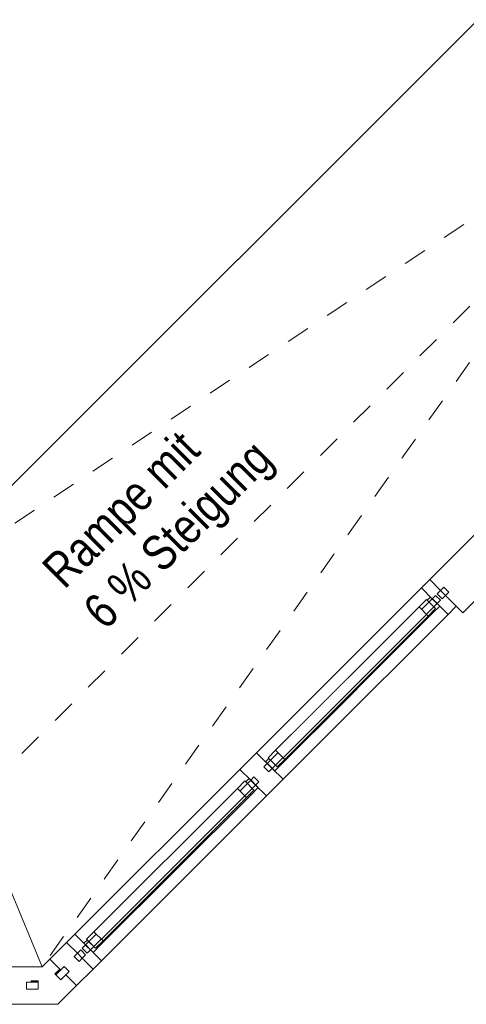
# Model space of a CAD drawing. Header units: metres. Extents: x -79 to 740, y -195 to 69.
# Tile 242 of 256: x 31.71 to 33.61, y 24.27 to 28.47. Entities that reach past the tile are written whole.
import ezdxf

# ---------------------------------------------------------------- set-up
doc = ezdxf.new("R2010")
doc.units = ezdxf.units.M
doc.header["$MEASUREMENT"] = 0
doc.linetypes.add('Strichlinie_ eng', pattern=[0.115, 0.075, -0.04])
doc.linetypes.add('Wipeout_Contour', pattern=[1, 0, -1])
for name, color, linetype in [('00 Überdachte Pausenhalle', 7, 'Continuous'), ('10 Fassade', 7, 'Continuous'), ('30 Dach', 7, 'Continuous'), ('90 Allgemein Dokumentation', 7, 'Continuous'), ('Neubau_95 Ausführungsplanung Beschriftung', 7, 'Continuous')]:
    doc.layers.add(name, color=color, linetype=linetype)
doc.styles.add('ERSTELLTER_STIL_2', font='ARIALN.TTF')

msp = doc.modelspace()

# ---------------------------------------------------------------- hatches: boundary and pattern name
at = {"layer": '10 Fassade', "linetype": 'Continuous', "lineweight": 0, "true_color": 0x000000}
msp.add_hatch(color=18, dxfattribs=at).paths.add_polyline_path([(31.8603, 24.4014), (31.8638, 24.3979), (31.885, 24.4191), (31.8815, 24.4226)])
msp.add_hatch(color=18, dxfattribs=at).paths.add_polyline_path([(31.8603, 24.4014), (31.8638, 24.3979), (31.885, 24.4191), (31.8815, 24.4226)])

# ---------------------------------------------------------------- linework, layer by layer
at = {"layer": '10 Fassade', "color": 7, "linetype": 'Continuous', "lineweight": 13}
for p, q in [((33.6708, 26.2968), (33.4587, 26.0847)), ((33.6708, 26.2968), (33.4587, 26.0847)), ((33.8123, 26.1554), (33.6001, 25.9432)), ((33.8123, 26.1554), (33.6001, 25.9432)), ((33.5718, 25.9715), (33.6001, 25.9432)), ((33.5718, 25.9715), (33.6001, 25.9432)), ((31.9098, 24.5357), (31.8391, 24.465)), ((31.9098, 24.5357), (31.8391, 24.465)), ((31.8391, 24.465), (31.8059, 24.4319)), ((31.7591, 24.4319), (31.6591, 24.4319)), ((31.7591, 24.4319), (31.6591, 24.4319)), ((31.8059, 24.4319), (31.7591, 24.4319)), ((31.8815, 24.4226), (31.8603, 24.4014)), ((31.885, 24.4191), (31.8638, 24.3979)), ((31.8992, 24.4332), (31.885, 24.4191)), ((31.8992, 24.4332), (31.885, 24.4191)), ((31.8992, 24.4332), (31.9204, 24.412)), ((31.8992, 24.4332), (31.9204, 24.412)), ((32.0229, 24.4226), (31.9522, 24.3519)), ((32.0229, 24.4226), (31.9522, 24.3519)), ((31.8603, 24.4014), (31.8638, 24.3979)), ((31.8638, 24.3979), (31.885, 24.3766)), ((31.9063, 24.3979), (31.885, 24.3766)), ((31.9204, 24.412), (31.9063, 24.3979)), ((31.9204, 24.412), (31.9063, 24.3979)), ((31.9063, 24.3979), (31.9522, 24.3519)), ((31.9063, 24.3979), (31.9522, 24.3519)), ((31.9522, 24.3519), (31.8722, 24.2719)), ((31.7591, 24.2719), (31.6591, 24.2719)), ((31.7591, 24.2719), (31.6591, 24.2719)), ((31.8722, 24.2719), (31.7591, 24.2719))]:
    msp.add_line(p, q, dxfattribs=at)
at = {"layer": '10 Fassade', "color": 7, "linetype": 'Continuous', "lineweight": 9}
for p, q in [((31.8391, 24.465), (31.8059, 24.4319)), ((31.8059, 24.4319), (31.7591, 24.4319)), ((31.8815, 24.4226), (31.8603, 24.4014)), ((31.885, 24.4191), (31.8638, 24.3979)), ((31.8603, 24.4014), (31.8638, 24.3979)), ((31.8638, 24.3979), (31.885, 24.3766)), ((31.9063, 24.3979), (31.885, 24.3766)), ((31.9522, 24.3519), (31.8722, 24.2719)), ((31.8722, 24.2719), (31.7591, 24.2719))]:
    msp.add_line(p, q, dxfattribs=at)
at = {"layer": '10 Fassade', "color": 7, "linetype": 'Continuous', "lineweight": 13, "flags": 128}
msp.add_lwpolyline([(31.8391, 24.465), (31.8815, 24.4226), (31.885, 24.4191)], dxfattribs=at)
msp.add_lwpolyline([(31.8391, 24.465), (31.8815, 24.4226), (31.885, 24.4191)], dxfattribs=at)
at = {"layer": '90 Allgemein Dokumentation', "color": 7, "linetype": 'Continuous', "lineweight": 9}
msp.add_line((31.1659, 25.9771), (31.8059, 24.4319), dxfattribs=at)

# ---------------------------------------------------------------- wipeouts: each hides what was drawn before it
at = {"color": 254, "linetype": 'Wipeout_Contour', "lineweight": 0, "ltscale": 168.027114}
msp.add_wipeout([(32.9316, 25.4656), (33.4693, 26.0033), (33.4233, 26.0493), (32.8856, 25.5116)], dxfattribs=at).dxf.layer = '10 Fassade'
at = {"color": 254, "linetype": 'Wipeout_Contour', "lineweight": 0, "ltscale": 163.217093}
msp.add_wipeout([(31.9911, 24.5251), (32.6949, 25.2289), (32.6489, 25.2748), (31.9451, 24.5711)], dxfattribs=at).dxf.layer = '10 Fassade'
at = {"color": 254, "linetype": 'Wipeout_Contour', "lineweight": 0, "ltscale": 160.110099}
msp.add_wipeout([(31.7391, 24.3669), (31.7391, 24.3369), (31.7891, 24.3369), (31.7891, 24.3669)], dxfattribs=at).dxf.layer = '10 Fassade'

# ---------------------------------------------------------------- next in the draw order: hatches: boundary and pattern name
at = {"layer": '10 Fassade', "linetype": 'Continuous', "lineweight": 0, "true_color": 0x000000}
msp.add_hatch(color=18, dxfattribs=at).paths.add_polyline_path([(31.7891, 24.3719), (31.7591, 24.3719), (31.7591, 24.3669), (31.7891, 24.3669)])

# ---------------------------------------------------------------- next in the draw order: linework, layer by layer
at = {"layer": '10 Fassade', "color": 7, "linetype": 'Continuous', "lineweight": 13}
for p, q in [((33.4587, 26.0847), (33.4233, 26.0493)), ((31.9451, 24.5711), (31.9098, 24.5357)), ((31.7391, 24.3669), (31.7391, 24.3369)), ((31.7591, 24.3669), (31.7391, 24.3669)), ((31.7591, 24.3369), (31.7391, 24.3369)), ((31.7591, 24.3719), (31.7591, 24.3669))]:
    msp.add_line(p, q, dxfattribs=at)
at = {"layer": '10 Fassade', "color": 7, "linetype": 'Continuous', "lineweight": 9}
for p, q in [((31.7891, 24.3719), (31.7591, 24.3719)), ((31.7891, 24.3669), (31.7591, 24.3669)), ((31.7891, 24.3369), (31.7591, 24.3369)), ((31.7891, 24.3719), (31.7891, 24.3669)), ((31.7891, 24.3669), (31.7891, 24.3369))]:
    msp.add_line(p, q, dxfattribs=at)
at = {"layer": '10 Fassade', "color": 7, "linetype": 'Continuous', "lineweight": 9, "flags": 128}
msp.add_lwpolyline([(31.7891, 24.3369), (31.7891, 24.3669), (31.7391, 24.3669), (31.7391, 24.3369)], close=True, dxfattribs=at)

# ---------------------------------------------------------------- next in the draw order: wipeouts: each hides what was drawn before it
at = {"color": 254, "linetype": 'Wipeout_Contour', "lineweight": 0, "ltscale": 168.053718}
msp.add_wipeout([(32.9316, 25.4656), (32.9528, 25.4444), (33.4905, 25.9821), (33.4693, 26.0033)], dxfattribs=at).dxf.layer = '10 Fassade'
at = {"color": 254, "linetype": 'Wipeout_Contour', "lineweight": 0, "ltscale": 163.244132}
msp.add_wipeout([(31.9911, 24.5251), (32.0123, 24.5039), (32.7161, 25.2077), (32.6949, 25.2289)], dxfattribs=at).dxf.layer = '10 Fassade'

# ---------------------------------------------------------------- next in the draw order: wipeouts: each hides what was drawn before it
at = {"color": 254, "linetype": 'Wipeout_Contour', "lineweight": 0, "ltscale": 169.747351}
msp.add_wipeout([(33.4905, 26.0246), (33.5117, 26.0033), (33.54, 26.0316), (33.5188, 26.0528)], dxfattribs=at).dxf.layer = '10 Fassade'
at = {"color": 254, "linetype": 'Wipeout_Contour', "lineweight": 0, "ltscale": 168.074995}
msp.add_wipeout([(33.4905, 25.9821), (32.9528, 25.4444), (32.9987, 25.3984), (33.5365, 25.9362)], dxfattribs=at).dxf.layer = '10 Fassade'
at = {"color": 254, "linetype": 'Wipeout_Contour', "lineweight": 0, "ltscale": 166.047243}
msp.add_wipeout([(32.7196, 25.3456), (32.7656, 25.2996), (32.9316, 25.4656), (32.8856, 25.5116)], dxfattribs=at).dxf.layer = '10 Fassade'
at = {"color": 254, "linetype": 'Wipeout_Contour', "lineweight": 0, "ltscale": 163.266387}
msp.add_wipeout([(32.0123, 24.5039), (32.0583, 24.458), (32.762, 25.1617), (32.7161, 25.2077)], dxfattribs=at).dxf.layer = '10 Fassade'
at = {"color": 254, "linetype": 'Wipeout_Contour', "lineweight": 0, "ltscale": 161.093777}
msp.add_wipeout([(31.9699, 24.5039), (31.9558, 24.4898), (31.977, 24.4686), (31.9911, 24.4827)], dxfattribs=at).dxf.layer = '10 Fassade'
at = {"color": 254, "linetype": 'Wipeout_Contour', "lineweight": 0, "ltscale": 160.110099}
msp.add_wipeout([(31.7391, 24.3669), (31.7391, 24.3369), (31.7891, 24.3369), (31.7891, 24.3669)], dxfattribs=at).dxf.layer = '10 Fassade'

# ---------------------------------------------------------------- next in the draw order: hatches: boundary and pattern name
at = {"layer": '10 Fassade', "linetype": 'Continuous', "lineweight": 0, "true_color": 0x000000}
msp.add_hatch(color=18, dxfattribs=at).paths.add_polyline_path([(31.7891, 24.3719), (31.7591, 24.3719), (31.7591, 24.3669), (31.7891, 24.3669)])

# ---------------------------------------------------------------- next in the draw order: linework, layer by layer
at = {"layer": '10 Fassade', "color": 7, "linetype": 'Continuous', "lineweight": 13}
for p, q in [((33.4587, 26.0847), (33.5047, 26.0387)), ((33.5188, 26.0528), (33.5047, 26.0387)), ((33.54, 26.0316), (33.5259, 26.0175)), ((33.5259, 26.0175), (33.5718, 25.9715)), ((33.5718, 25.9715), (33.5365, 25.9362)), ((31.9098, 24.5357), (31.9558, 24.4898)), ((31.9558, 24.4898), (31.9416, 24.4756)), ((31.977, 24.4686), (31.9628, 24.4544)), ((31.977, 24.4686), (32.0229, 24.4226)), ((32.0583, 24.458), (32.0229, 24.4226)), ((31.7391, 24.3669), (31.7391, 24.3369)), ((31.7591, 24.3669), (31.7391, 24.3669)), ((31.7591, 24.3369), (31.7391, 24.3369)), ((31.7591, 24.3719), (31.7591, 24.3669)), ((31.7891, 24.3719), (31.7591, 24.3719)), ((31.7891, 24.3669), (31.7591, 24.3669)), ((31.7891, 24.3369), (31.7591, 24.3369)), ((31.7891, 24.3719), (31.7891, 24.3669)), ((31.7891, 24.3669), (31.7891, 24.3369))]:
    msp.add_line(p, q, dxfattribs=at)
at = {"layer": '10 Fassade', "color": 7, "linetype": 'Continuous', "lineweight": 9}
msp.add_line((32.7196, 25.3456), (32.6489, 25.2748), dxfattribs=at)
at = {"layer": '10 Fassade', "color": 7, "linetype": 'Continuous', "lineweight": 9, "flags": 128}
for points in [[(31.9451, 24.5711), (32.6489, 25.2748)], [(32.0583, 24.458), (32.762, 25.1617)]]:
    msp.add_lwpolyline(points, dxfattribs=at)
at = {"layer": '10 Fassade', "color": 7, "linetype": 'Continuous', "lineweight": 13, "flags": 128}
msp.add_lwpolyline([(31.7891, 24.3369), (31.7891, 24.3669), (31.7391, 24.3669), (31.7391, 24.3369)], close=True, dxfattribs=at)

# ---------------------------------------------------------------- next in the draw order: wipeouts: each hides what was drawn before it
at = {"color": 254, "linetype": 'Wipeout_Contour', "lineweight": 0, "ltscale": 169.584566}
msp.add_wipeout([(33.4834, 26.0175), (33.4693, 26.0033), (33.4863, 25.9864), (33.5004, 26.0005)], dxfattribs=at).dxf.layer = '10 Fassade'
at = {"color": 254, "linetype": 'Wipeout_Contour', "lineweight": 0, "ltscale": 166.076206}
msp.add_wipeout([(32.7656, 25.2996), (32.7868, 25.2784), (32.9528, 25.4444), (32.9316, 25.4656)], dxfattribs=at).dxf.layer = '10 Fassade'
at = {"color": 254, "linetype": 'Wipeout_Contour', "lineweight": 0, "ltscale": 165.238869}
msp.add_wipeout([(32.709, 25.243), (32.6949, 25.2289), (32.7118, 25.2119), (32.726, 25.2261)], dxfattribs=at).dxf.layer = '10 Fassade'
at = {"color": 254, "linetype": 'Wipeout_Contour', "lineweight": 0, "ltscale": 161.212301}
msp.add_wipeout([(31.977, 24.511), (31.9939, 24.494), (32.0081, 24.5082), (31.9911, 24.5251)], dxfattribs=at).dxf.layer = '10 Fassade'

# ---------------------------------------------------------------- next in the draw order: linework, layer by layer
at = {"layer": '10 Fassade', "color": 7, "linetype": 'Continuous', "lineweight": 13}
for p, q in [((33.5047, 26.0387), (33.4905, 26.0246)), ((33.5188, 26.0528), (33.54, 26.0316)), ((31.9699, 24.5039), (31.9558, 24.4898)), ((31.9416, 24.4756), (31.9628, 24.4544))]:
    msp.add_line(p, q, dxfattribs=at)

# ---------------------------------------------------------------- next in the draw order: wipeouts: each hides what was drawn before it
at = {"color": 254, "linetype": 'Wipeout_Contour', "lineweight": 0, "ltscale": 169.601113}
msp.add_wipeout([(33.4863, 25.9864), (33.4905, 25.9821), (33.5047, 25.9963), (33.5004, 26.0005)], dxfattribs=at).dxf.layer = '10 Fassade'
at = {"color": 254, "linetype": 'Wipeout_Contour', "lineweight": 0, "ltscale": 166.095694}
msp.add_wipeout([(32.9528, 25.4444), (32.7868, 25.2784), (32.8327, 25.2324), (32.9987, 25.3984)], dxfattribs=at).dxf.layer = '10 Fassade'
at = {"color": 254, "linetype": 'Wipeout_Contour', "lineweight": 0, "ltscale": 165.255838}
msp.add_wipeout([(32.7118, 25.2119), (32.7161, 25.2077), (32.7302, 25.2218), (32.726, 25.2261)], dxfattribs=at).dxf.layer = '10 Fassade'
at = {"color": 254, "linetype": 'Wipeout_Contour', "lineweight": 0, "ltscale": 161.229679}
msp.add_wipeout([(31.9939, 24.494), (31.9982, 24.4898), (32.0123, 24.5039), (32.0081, 24.5082)], dxfattribs=at).dxf.layer = '10 Fassade'

# ---------------------------------------------------------------- next in the draw order: linework, layer by layer
at = {"layer": '10 Fassade', "color": 7, "linetype": 'Continuous', "lineweight": 13}
for p, q in [((33.4233, 26.0493), (33.4693, 26.0033)), ((33.4834, 26.0175), (33.4693, 26.0033)), ((33.4834, 26.0175), (33.5047, 25.9963)), ((33.4905, 26.0246), (33.5117, 26.0033)), ((33.5259, 26.0175), (33.5117, 26.0033)), ((33.5047, 25.9963), (33.4905, 25.9821)), ((33.4905, 25.9821), (33.5365, 25.9362)), ((31.9451, 24.5711), (31.9911, 24.5251)), ((31.9699, 24.5039), (31.9911, 24.4827)), ((31.9911, 24.5251), (31.977, 24.511)), ((31.977, 24.511), (31.9982, 24.4898)), ((32.0123, 24.5039), (31.9982, 24.4898)), ((32.0123, 24.5039), (32.0583, 24.458)), ((31.9911, 24.4827), (31.977, 24.4686))]:
    msp.add_line(p, q, dxfattribs=at)
at = {"layer": '10 Fassade', "color": 7, "linetype": 'Continuous', "lineweight": 9}
for p, q in [((32.6489, 25.2748), (32.6949, 25.2289)), ((32.709, 25.243), (32.6949, 25.2289)), ((32.709, 25.243), (32.7302, 25.2218)), ((32.7302, 25.2218), (32.7161, 25.2077)), ((32.8327, 25.2324), (32.762, 25.1617)), ((32.7161, 25.2077), (32.762, 25.1617))]:
    msp.add_line(p, q, dxfattribs=at)
at = {"layer": '10 Fassade', "color": 7, "linetype": 'Continuous', "lineweight": 9, "flags": 128}
for points in [[(32.7196, 25.3456), (32.8856, 25.5116), (33.4233, 26.0493)], [(33.5047, 26.0387), (33.5259, 26.0175)], [(33.4693, 26.0033), (33.4905, 25.9821)], [(32.8327, 25.2324), (32.9987, 25.3984), (33.5365, 25.9362)], [(32.6949, 25.2289), (31.9911, 24.5251)], [(32.6949, 25.2289), (32.7161, 25.2077)], [(32.7161, 25.2077), (32.0123, 24.5039)], [(32.0123, 24.5039), (31.9911, 24.5251)], [(31.977, 24.4686), (31.9558, 24.4898)]]:
    msp.add_lwpolyline(points, dxfattribs=at)
msp.add_lwpolyline([(33.54, 26.0316), (33.5188, 26.0528), (33.4905, 26.0246), (33.5117, 26.0033)], close=True, dxfattribs=at)

# ---------------------------------------------------------------- next in the draw order: wipeouts: each hides what was drawn before it
at = {"color": 254, "linetype": 'Wipeout_Contour', "lineweight": 0, "ltscale": 165.556229}
msp.add_wipeout([(32.7514, 25.2855), (32.7684, 25.2685), (32.7825, 25.2826), (32.7656, 25.2996)], dxfattribs=at).dxf.layer = '10 Fassade'

# ---------------------------------------------------------------- next in the draw order: wipeouts: each hides what was drawn before it
at = {"color": 254, "linetype": 'Wipeout_Contour', "lineweight": 0, "ltscale": 165.573166}
msp.add_wipeout([(32.7684, 25.2685), (32.7726, 25.2642), (32.7868, 25.2784), (32.7825, 25.2826)], dxfattribs=at).dxf.layer = '10 Fassade'
at = {"color": 254, "linetype": 'Wipeout_Contour', "lineweight": 0, "ltscale": 163.240651}
msp.add_wipeout([(32.6772, 25.1546), (32.6383, 25.1935), (32.0265, 24.5817), (32.0654, 24.5428)], dxfattribs=at).dxf.layer = '10 Fassade'

# ---------------------------------------------------------------- next in the draw order: linework, layer by layer
at = {"layer": '10 Fassade', "color": 7, "linetype": 'Continuous', "lineweight": 9}
for p, q in [((32.7196, 25.3456), (32.7656, 25.2996)), ((32.7656, 25.2996), (32.7514, 25.2855)), ((32.7514, 25.2855), (32.7726, 25.2642)), ((32.7868, 25.2784), (32.7726, 25.2642)), ((32.7868, 25.2784), (32.8327, 25.2324))]:
    msp.add_line(p, q, dxfattribs=at)
at = {"layer": '10 Fassade', "color": 7, "linetype": 'Continuous', "lineweight": 9, "flags": 128}
for points in [[(33.4693, 26.0033), (32.9316, 25.4656), (32.7656, 25.2996)], [(33.4905, 25.9821), (32.9528, 25.4444), (32.7868, 25.2784)], [(32.7868, 25.2784), (32.7656, 25.2996)]]:
    msp.add_lwpolyline(points, dxfattribs=at)

# ---------------------------------------------------------------- next in the draw order: wipeouts: each hides what was drawn before it
at = {"color": 254, "linetype": 'Wipeout_Contour', "lineweight": 0, "ltscale": 163.260323}
msp.add_wipeout([(32.0547, 24.5251), (32.6949, 25.1652), (32.6913, 25.1688), (32.0512, 24.5287)], dxfattribs=at).dxf.layer = '10 Fassade'

# ---------------------------------------------------------------- next in the draw order: linework, layer by layer
at = {"layer": '10 Fassade', "color": 7, "linetype": 'Continuous', "lineweight": 13}
for p, q in [((32.6383, 25.1935), (32.0265, 24.5817)), ((32.6701, 25.1617), (32.0583, 24.5499)), ((32.0654, 24.5428), (32.6772, 25.1546))]:
    msp.add_line(p, q, dxfattribs=at)
at = {"layer": '10 Fassade', "color": 7, "linetype": 'Continuous', "lineweight": 13, "flags": 128}
for points in [[(32.6701, 25.2254), (32.6383, 25.1935), (32.6772, 25.1546), (32.709, 25.1865)], [(32.6878, 25.236), (32.6736, 25.2218), (32.709, 25.1865), (32.6913, 25.1688), (32.6949, 25.1652), (32.7267, 25.1971)], [(32.0547, 24.5251), (32.6949, 25.1652), (32.6913, 25.1688), (32.0512, 24.5287)], [(32.0229, 24.4933), (32.0547, 24.5251), (32.0512, 24.5287), (32.0335, 24.511), (31.9982, 24.5464), (31.984, 24.5322)], [(32.0335, 24.511), (32.0654, 24.5428), (32.0265, 24.5817), (31.9946, 24.5499)]]:
    msp.add_lwpolyline(points, close=True, dxfattribs=at)

# ---------------------------------------------------------------- next in the draw order: wipeouts: each hides what was drawn before it
at = {"color": 254, "linetype": 'Wipeout_Contour', "lineweight": 0, "ltscale": 167.585093}
msp.add_wipeout([(33.4516, 25.9291), (33.4127, 25.968), (32.8009, 25.3562), (32.8398, 25.3173)], dxfattribs=at).dxf.layer = '10 Fassade'

# ---------------------------------------------------------------- next in the draw order: wipeouts: each hides what was drawn before it
at = {"color": 254, "linetype": 'Wipeout_Contour', "lineweight": 0, "ltscale": 167.60426}
msp.add_wipeout([(32.8292, 25.2996), (33.4693, 25.9397), (33.4658, 25.9432), (32.8257, 25.3031)], dxfattribs=at).dxf.layer = '10 Fassade'
at = {"color": 254, "linetype": 'Wipeout_Contour', "lineweight": 0, "ltscale": 163.217093}
msp.add_wipeout([(31.9911, 24.5251), (32.6949, 25.2289), (32.6489, 25.2748), (31.9451, 24.5711)], dxfattribs=at).dxf.layer = '10 Fassade'

# ---------------------------------------------------------------- next in the draw order: linework, layer by layer
at = {"layer": '10 Fassade', "color": 7, "linetype": 'Continuous', "lineweight": 13}
for p, q in [((33.4127, 25.968), (32.8009, 25.3562)), ((33.4446, 25.9362), (32.8327, 25.3243)), ((32.8398, 25.3173), (33.4516, 25.9291)), ((31.9451, 24.5711), (31.9098, 24.5357))]:
    msp.add_line(p, q, dxfattribs=at)
at = {"layer": '10 Fassade', "color": 7, "linetype": 'Continuous', "lineweight": 13, "flags": 128}
for points in [[(33.4446, 25.9998), (33.4127, 25.968), (33.4516, 25.9291), (33.4834, 25.9609)], [(33.4622, 26.0104), (33.4481, 25.9963), (33.4834, 25.9609), (33.4658, 25.9432), (33.4693, 25.9397), (33.5011, 25.9715)], [(32.8292, 25.2996), (33.4693, 25.9397), (33.4658, 25.9432), (32.8257, 25.3031)], [(32.808, 25.2855), (32.8398, 25.3173), (32.8009, 25.3562), (32.7691, 25.3243)], [(32.7974, 25.2678), (32.8292, 25.2996), (32.8257, 25.3031), (32.808, 25.2855), (32.7726, 25.3208), (32.7585, 25.3067)]]:
    msp.add_lwpolyline(points, close=True, dxfattribs=at)

# ---------------------------------------------------------------- next in the draw order: wipeouts: each hides what was drawn before it
at = {"color": 254, "linetype": 'Wipeout_Contour', "lineweight": 0, "ltscale": 163.244132}
msp.add_wipeout([(31.9911, 24.5251), (32.0123, 24.5039), (32.7161, 25.2077), (32.6949, 25.2289)], dxfattribs=at).dxf.layer = '10 Fassade'

# ---------------------------------------------------------------- next in the draw order: wipeouts: each hides what was drawn before it
at = {"color": 254, "linetype": 'Wipeout_Contour', "lineweight": 0, "ltscale": 168.027114}
msp.add_wipeout([(32.9316, 25.4656), (33.4693, 26.0033), (33.4233, 26.0493), (32.8856, 25.5116)], dxfattribs=at).dxf.layer = '10 Fassade'
at = {"color": 254, "linetype": 'Wipeout_Contour', "lineweight": 0, "ltscale": 163.266387}
msp.add_wipeout([(32.7161, 25.2077), (32.0123, 24.5039), (32.0583, 24.458), (32.762, 25.1617)], dxfattribs=at).dxf.layer = '10 Fassade'
at = {"color": 254, "linetype": 'Wipeout_Contour', "lineweight": 0, "ltscale": 161.093777}
msp.add_wipeout([(31.9699, 24.5039), (31.9558, 24.4898), (31.977, 24.4686), (31.9911, 24.4827)], dxfattribs=at).dxf.layer = '10 Fassade'

# ---------------------------------------------------------------- next in the draw order: linework, layer by layer
at = {"layer": '10 Fassade', "color": 7, "linetype": 'Continuous', "lineweight": 13}
for p, q in [((33.4587, 26.0847), (33.4233, 26.0493)), ((31.9098, 24.5357), (31.9558, 24.4898)), ((31.9558, 24.4898), (31.9416, 24.4756)), ((31.977, 24.4686), (31.9628, 24.4544)), ((31.977, 24.4686), (32.0229, 24.4226)), ((32.0583, 24.458), (32.0229, 24.4226))]:
    msp.add_line(p, q, dxfattribs=at)
at = {"layer": '10 Fassade', "color": 7, "linetype": 'Continuous', "lineweight": 13, "flags": 128}
for points in [[(31.9451, 24.5711), (32.6489, 25.2748)], [(32.0583, 24.458), (32.762, 25.1617)]]:
    msp.add_lwpolyline(points, dxfattribs=at)

# ---------------------------------------------------------------- next in the draw order: wipeouts: each hides what was drawn before it
at = {"color": 254, "linetype": 'Wipeout_Contour', "lineweight": 0, "ltscale": 168.053718}
msp.add_wipeout([(32.9316, 25.4656), (32.9528, 25.4444), (33.4905, 25.9821), (33.4693, 26.0033)], dxfattribs=at).dxf.layer = '10 Fassade'
at = {"color": 254, "linetype": 'Wipeout_Contour', "lineweight": 0, "ltscale": 165.238869}
msp.add_wipeout([(32.709, 25.243), (32.6949, 25.2289), (32.7118, 25.2119), (32.726, 25.2261)], dxfattribs=at).dxf.layer = '10 Fassade'
at = {"color": 254, "linetype": 'Wipeout_Contour', "lineweight": 0, "ltscale": 161.212301}
msp.add_wipeout([(31.977, 24.511), (31.9939, 24.494), (32.0081, 24.5082), (31.9911, 24.5251)], dxfattribs=at).dxf.layer = '10 Fassade'

# ---------------------------------------------------------------- next in the draw order: linework, layer by layer
at = {"layer": '10 Fassade', "color": 7, "linetype": 'Continuous', "lineweight": 13}
for p, q in [((31.9699, 24.5039), (31.9558, 24.4898)), ((31.9416, 24.4756), (31.9628, 24.4544))]:
    msp.add_line(p, q, dxfattribs=at)

# ---------------------------------------------------------------- next in the draw order: wipeouts: each hides what was drawn before it
at = {"color": 254, "linetype": 'Wipeout_Contour', "lineweight": 0, "ltscale": 169.747351}
msp.add_wipeout([(33.4905, 26.0246), (33.5117, 26.0033), (33.54, 26.0316), (33.5188, 26.0528)], dxfattribs=at).dxf.layer = '10 Fassade'
at = {"color": 254, "linetype": 'Wipeout_Contour', "lineweight": 0, "ltscale": 168.074995}
msp.add_wipeout([(33.4905, 25.9821), (32.9528, 25.4444), (32.9987, 25.3984), (33.5365, 25.9362)], dxfattribs=at).dxf.layer = '10 Fassade'
at = {"color": 254, "linetype": 'Wipeout_Contour', "lineweight": 0, "ltscale": 166.047243}
msp.add_wipeout([(32.7196, 25.3456), (32.7656, 25.2996), (32.9316, 25.4656), (32.8856, 25.5116)], dxfattribs=at).dxf.layer = '10 Fassade'
at = {"color": 254, "linetype": 'Wipeout_Contour', "lineweight": 0, "ltscale": 165.255838}
msp.add_wipeout([(32.7118, 25.2119), (32.7161, 25.2077), (32.7302, 25.2218), (32.726, 25.2261)], dxfattribs=at).dxf.layer = '10 Fassade'
at = {"color": 254, "linetype": 'Wipeout_Contour', "lineweight": 0, "ltscale": 161.229679}
msp.add_wipeout([(31.9939, 24.494), (31.9982, 24.4898), (32.0123, 24.5039), (32.0081, 24.5082)], dxfattribs=at).dxf.layer = '10 Fassade'

# ---------------------------------------------------------------- next in the draw order: linework, layer by layer
at = {"layer": '10 Fassade', "color": 7, "linetype": 'Continuous', "lineweight": 13}
for p, q in [((33.4587, 26.0847), (33.5047, 26.0387)), ((33.5188, 26.0528), (33.5047, 26.0387)), ((33.54, 26.0316), (33.5259, 26.0175)), ((33.5259, 26.0175), (33.5718, 25.9715)), ((33.5718, 25.9715), (33.5365, 25.9362)), ((32.7196, 25.3456), (32.6489, 25.2748)), ((32.6489, 25.2748), (32.6949, 25.2289)), ((32.709, 25.243), (32.6949, 25.2289)), ((32.709, 25.243), (32.7302, 25.2218)), ((32.7302, 25.2218), (32.7161, 25.2077)), ((32.7161, 25.2077), (32.762, 25.1617)), ((31.9451, 24.5711), (31.9911, 24.5251)), ((31.9699, 24.5039), (31.9911, 24.4827)), ((31.9911, 24.5251), (31.977, 24.511)), ((31.977, 24.511), (31.9982, 24.4898)), ((32.0123, 24.5039), (31.9982, 24.4898)), ((32.0123, 24.5039), (32.0583, 24.458)), ((31.9911, 24.4827), (31.977, 24.4686))]:
    msp.add_line(p, q, dxfattribs=at)
at = {"layer": '10 Fassade', "color": 7, "linetype": 'Continuous', "lineweight": 13, "flags": 128}
for points in [[(32.6949, 25.2289), (31.9911, 24.5251)], [(32.6949, 25.2289), (32.7161, 25.2077)], [(32.7161, 25.2077), (32.0123, 24.5039)], [(32.0123, 24.5039), (31.9911, 24.5251)], [(31.977, 24.4686), (31.9558, 24.4898)]]:
    msp.add_lwpolyline(points, dxfattribs=at)

# ---------------------------------------------------------------- next in the draw order: wipeouts: each hides what was drawn before it
at = {"color": 254, "linetype": 'Wipeout_Contour', "lineweight": 0, "ltscale": 169.584566}
msp.add_wipeout([(33.4834, 26.0175), (33.4693, 26.0033), (33.4863, 25.9864), (33.5004, 26.0005)], dxfattribs=at).dxf.layer = '10 Fassade'
at = {"color": 254, "linetype": 'Wipeout_Contour', "lineweight": 0, "ltscale": 166.076206}
msp.add_wipeout([(32.7656, 25.2996), (32.7868, 25.2784), (32.9528, 25.4444), (32.9316, 25.4656)], dxfattribs=at).dxf.layer = '10 Fassade'

# ---------------------------------------------------------------- next in the draw order: linework, layer by layer
at = {"layer": '10 Fassade', "color": 7, "linetype": 'Continuous', "lineweight": 13}
for p, q in [((33.5047, 26.0387), (33.4905, 26.0246)), ((33.5188, 26.0528), (33.54, 26.0316))]:
    msp.add_line(p, q, dxfattribs=at)

# ---------------------------------------------------------------- next in the draw order: wipeouts: each hides what was drawn before it
at = {"color": 254, "linetype": 'Wipeout_Contour', "lineweight": 0, "ltscale": 169.601113}
msp.add_wipeout([(33.4863, 25.9864), (33.4905, 25.9821), (33.5047, 25.9963), (33.5004, 26.0005)], dxfattribs=at).dxf.layer = '10 Fassade'
at = {"color": 254, "linetype": 'Wipeout_Contour', "lineweight": 0, "ltscale": 166.095694}
msp.add_wipeout([(32.7868, 25.2784), (32.8327, 25.2324), (32.9987, 25.3984), (32.9528, 25.4444)], dxfattribs=at).dxf.layer = '10 Fassade'
at = {"color": 254, "linetype": 'Wipeout_Contour', "lineweight": 0, "ltscale": 163.240651}
msp.add_wipeout([(32.6772, 25.1546), (32.6383, 25.1935), (32.0265, 24.5817), (32.0654, 24.5428)], dxfattribs=at).dxf.layer = '10 Fassade'

# ---------------------------------------------------------------- next in the draw order: linework, layer by layer
at = {"layer": '10 Fassade', "color": 7, "linetype": 'Continuous', "lineweight": 13}
for p, q in [((33.4233, 26.0493), (33.4693, 26.0033)), ((33.4834, 26.0175), (33.4693, 26.0033)), ((33.4834, 26.0175), (33.5047, 25.9963)), ((33.4905, 26.0246), (33.5117, 26.0033)), ((33.5259, 26.0175), (33.5117, 26.0033)), ((33.5047, 25.9963), (33.4905, 25.9821)), ((33.4905, 25.9821), (33.5365, 25.9362)), ((32.8327, 25.2324), (32.762, 25.1617))]:
    msp.add_line(p, q, dxfattribs=at)
at = {"layer": '10 Fassade', "color": 7, "linetype": 'Continuous', "lineweight": 13, "flags": 128}
for points in [[(32.7196, 25.3456), (32.8856, 25.5116), (33.4233, 26.0493)], [(33.5047, 26.0387), (33.5259, 26.0175)], [(33.4693, 26.0033), (33.4905, 25.9821)], [(32.8327, 25.2324), (32.9987, 25.3984), (33.5365, 25.9362)]]:
    msp.add_lwpolyline(points, dxfattribs=at)
msp.add_lwpolyline([(33.54, 26.0316), (33.5188, 26.0528), (33.4905, 26.0246), (33.5117, 26.0033)], close=True, dxfattribs=at)

# ---------------------------------------------------------------- next in the draw order: wipeouts: each hides what was drawn before it
at = {"color": 254, "linetype": 'Wipeout_Contour', "lineweight": 0, "ltscale": 165.556229}
msp.add_wipeout([(32.7656, 25.2996), (32.7514, 25.2855), (32.7684, 25.2685), (32.7825, 25.2826)], dxfattribs=at).dxf.layer = '10 Fassade'
at = {"color": 254, "linetype": 'Wipeout_Contour', "lineweight": 0, "ltscale": 163.260323}
msp.add_wipeout([(32.0547, 24.5251), (32.6949, 25.1652), (32.6913, 25.1688), (32.0512, 24.5287)], dxfattribs=at).dxf.layer = '10 Fassade'

# ---------------------------------------------------------------- next in the draw order: linework, layer by layer
at = {"layer": '10 Fassade', "color": 7, "linetype": 'Continuous', "lineweight": 13}
for p, q in [((32.6383, 25.1935), (32.0265, 24.5817)), ((32.6701, 25.1617), (32.0583, 24.5499)), ((32.0654, 24.5428), (32.6772, 25.1546))]:
    msp.add_line(p, q, dxfattribs=at)
at = {"layer": '10 Fassade', "color": 7, "linetype": 'Continuous', "lineweight": 13, "flags": 128}
for points in [[(32.6701, 25.2254), (32.6383, 25.1935), (32.6772, 25.1546), (32.709, 25.1865)], [(32.6878, 25.236), (32.6736, 25.2218), (32.709, 25.1865), (32.6913, 25.1688), (32.6949, 25.1652), (32.7267, 25.1971)], [(32.0547, 24.5251), (32.6949, 25.1652), (32.6913, 25.1688), (32.0512, 24.5287)], [(32.0229, 24.4933), (32.0547, 24.5251), (32.0512, 24.5287), (32.0335, 24.511), (31.9982, 24.5464), (31.984, 24.5322)], [(32.0335, 24.511), (32.0654, 24.5428), (32.0265, 24.5817), (31.9946, 24.5499)]]:
    msp.add_lwpolyline(points, close=True, dxfattribs=at)

# ---------------------------------------------------------------- next in the draw order: wipeouts: each hides what was drawn before it
at = {"color": 254, "linetype": 'Wipeout_Contour', "lineweight": 0, "ltscale": 165.573166}
msp.add_wipeout([(32.7825, 25.2826), (32.7684, 25.2685), (32.7726, 25.2642), (32.7868, 25.2784)], dxfattribs=at).dxf.layer = '10 Fassade'

# ---------------------------------------------------------------- next in the draw order: linework, layer by layer
at = {"layer": '10 Fassade', "color": 7, "linetype": 'Continuous', "lineweight": 13}
for p, q in [((32.7196, 25.3456), (32.7656, 25.2996)), ((32.7656, 25.2996), (32.7514, 25.2855)), ((32.7514, 25.2855), (32.7726, 25.2642)), ((32.7868, 25.2784), (32.7726, 25.2642)), ((32.7868, 25.2784), (32.8327, 25.2324))]:
    msp.add_line(p, q, dxfattribs=at)
at = {"layer": '10 Fassade', "color": 7, "linetype": 'Continuous', "lineweight": 13, "flags": 128}
for points in [[(33.4693, 26.0033), (32.9316, 25.4656), (32.7656, 25.2996)], [(33.4905, 25.9821), (32.9528, 25.4444), (32.7868, 25.2784)], [(32.7868, 25.2784), (32.7656, 25.2996)]]:
    msp.add_lwpolyline(points, dxfattribs=at)

# ---------------------------------------------------------------- next in the draw order: wipeouts: each hides what was drawn before it
at = {"color": 254, "linetype": 'Wipeout_Contour', "lineweight": 0, "ltscale": 167.585093}
msp.add_wipeout([(33.4516, 25.9291), (33.4127, 25.968), (32.8009, 25.3562), (32.8398, 25.3173)], dxfattribs=at).dxf.layer = '10 Fassade'

# ---------------------------------------------------------------- next in the draw order: linework, layer by layer
at = {"layer": '00 Überdachte Pausenhalle', "color": 7, "linetype": 'Strichlinie_ eng', "lineweight": 9}
msp.add_lwpolyline([(34.4362, 28.1548), (31.1659, 25.9771)], dxfattribs=at)
at = {"layer": '90 Allgemein Dokumentation', "color": 7, "linetype": 'Continuous', "lineweight": 9}
msp.add_line((33.6636, 28.4748), (31.1659, 25.9771), dxfattribs=at)

# ---------------------------------------------------------------- next in the draw order: wipeouts: each hides what was drawn before it
at = {"color": 254, "linetype": 'Wipeout_Contour', "lineweight": 0, "ltscale": 167.60426}
msp.add_wipeout([(32.8292, 25.2996), (33.4693, 25.9397), (33.4658, 25.9432), (32.8257, 25.3031)], dxfattribs=at).dxf.layer = '10 Fassade'

# ---------------------------------------------------------------- next in the draw order: linework, layer by layer
at = {"layer": '00 Überdachte Pausenhalle', "color": 7, "linetype": 'Strichlinie_ eng', "lineweight": 9}
msp.add_lwpolyline([(34.4362, 28.1548), (31.8059, 24.4319)], dxfattribs=at)
at = {"layer": '10 Fassade', "color": 7, "linetype": 'Continuous', "lineweight": 13}
for p, q in [((33.4127, 25.968), (32.8009, 25.3562)), ((33.4446, 25.9362), (32.8327, 25.3243)), ((32.8398, 25.3173), (33.4516, 25.9291))]:
    msp.add_line(p, q, dxfattribs=at)
at = {"layer": '10 Fassade', "color": 7, "linetype": 'Continuous', "lineweight": 13, "flags": 128}
for points in [[(33.4446, 25.9998), (33.4127, 25.968), (33.4516, 25.9291), (33.4834, 25.9609)], [(33.4622, 26.0104), (33.4481, 25.9963), (33.4834, 25.9609), (33.4658, 25.9432), (33.4693, 25.9397), (33.5011, 25.9715)], [(32.8292, 25.2996), (33.4693, 25.9397), (33.4658, 25.9432), (32.8257, 25.3031)], [(32.808, 25.2855), (32.8398, 25.3173), (32.8009, 25.3562), (32.7691, 25.3243)], [(32.7974, 25.2678), (32.8292, 25.2996), (32.8257, 25.3031), (32.808, 25.2855), (32.7726, 25.3208), (32.7585, 25.3067)]]:
    msp.add_lwpolyline(points, close=True, dxfattribs=at)
at = {"layer": '30 Dach', "color": 7, "linetype": 'Strichlinie_ eng', "lineweight": 9}
msp.add_line((34.6189, 28.2414), (31.514, 25.1366), dxfattribs=at)

# ---------------------------------------------------------------- next in the draw order: texts
at = {"layer": 'Neubau_95 Ausführungsplanung Beschriftung', "color": 7, "linetype": 'Continuous', "lineweight": 9, "insert": (31.7943, 26.1453), "char_height": 0.15, "attachment_point": 1, "rotation": 45, "line_spacing_factor": 0.986675, "style": 'ERSTELLTER_STIL_2'}
msp.add_mtext('\\A1;{\\pql;\\fArial Narrow|b0|i0|c0|p0;\\W1.000000;Rampe mit \\P\\pql;\\fArial Narrow|b0|i0|c0|p0;\\W1.000000;6 % Steigung}', dxfattribs=at)

doc.saveas('drawing.dxf')
